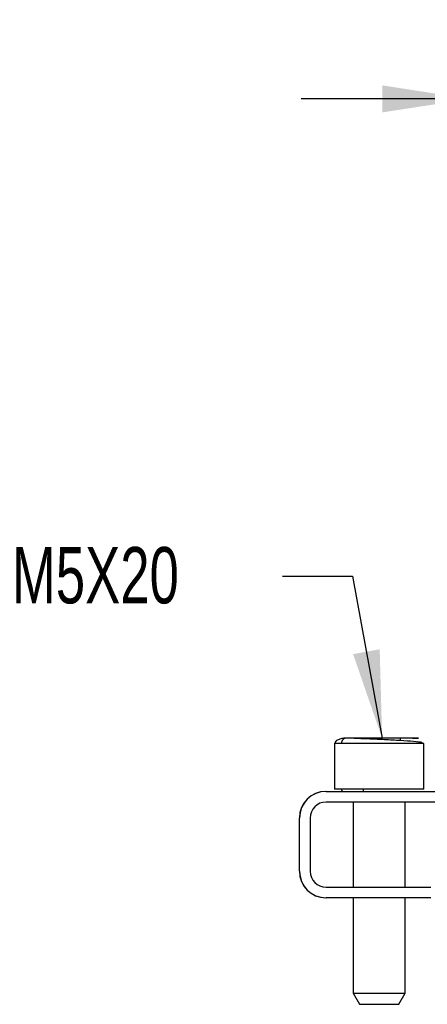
# Model space of a CAD drawing. Header units: millimetres. Extents: x 16 to 683, y 16 to 524.
# Tile 8 of 11: x 522 to 560, y 237 to 329. Entities that reach past the tile are written whole.
import ezdxf

# ---------------------------------------------------------------- set-up
doc = ezdxf.new("R2010")
doc.units = ezdxf.units.MM
doc.header["$LTSCALE"] = 2.5
doc.layers.add('DIMENSIONS', color=140, linetype='Continuous', lineweight=25)
doc.styles.add('SLDTEXTSTYLE0', font='TXT', dxfattribs={"width": 0.7})
doc.dimstyles.new('SLDDIMSTYLE2', dxfattribs={"dimtxt": 5.39502, "dimasz": 8.255, "dimexe": 0, "dimexo": 0.0625, "dimgap": 1.348755, "dimtad": 0, "dimtih": 1, "dimtoh": 1, "dimrnd": 1e-09, "dimzin": 4, "dimdsep": 46, "dimtxsty": 'SLDTEXTSTYLE0', "dimsah": 1, "dimcen": 0.09, "dimadec": 0, "dimazin": 1, "dimtfac": 1, "dimtmove": 0, "dimatfit": 0, "dimfxl": 0, "dimfrac": 2, "dimtolj": 1, "dimtzin": 12, "dimarcsym": 0})

# ---------------------------------------------------------------- blocks, each defined once
blk = doc.blocks.new('_D_9')
at = {"layer": 'DIMENSIONS'}
for p, q in [((564.301, 283.022), (564.301, 329.542)), ((597.317, 283.022), (597.317, 329.542)), ((564.301, 321.604), (548.426, 321.604)), ((573.11, 321.604), (571.298, 321.604)), ((571.298, 321.604), (571.298, 313.03)), ((589.142, 321.604), (590.954, 321.604)), ((590.954, 321.604), (590.954, 313.03)), ((597.317, 321.604), (613.192, 321.604)), ((571.298, 313.03), (573.11, 313.03)), ((590.954, 313.03), (589.142, 313.03))]:
    blk.add_line(p, q, dxfattribs=at)
for points in [[(564.301, 321.604), (556.046, 322.874), (556.046, 320.334)], [(597.317, 321.604), (605.572, 320.334), (605.572, 322.874)]]:
    blk.add_solid(points, dxfattribs=at)
at = {"layer": 'DIMENSIONS', "char_height": 5.2917, "attachment_point": 1, "style": 'SLDTEXTSTYLE0'}
for s, insert in [('33.0', (573.11, 329.633)), ('1.30', (573.11, 319.851))]:
    blk.add_mtext(s, dxfattribs=dict(at, insert=insert))

msp = doc.modelspace()

# ---------------------------------------------------------------- linework, layer by layer
for p, q in [((551.622, 261.112), (551.562, 261.048)), ((551.562, 261.048), (551.562, 256.748)), ((551.573, 261.048), (551.562, 261.048)), ((551.571, 261.048), (551.571, 256.748)), ((552.225, 261.048), (551.571, 261.048)), ((559.971, 261.048), (552.225, 261.048)), ((557.77, 261.32), (557.77, 261.548)), ((559.726, 261.147), (559.38, 261.205)), ((559.971, 261.048), (559.79, 261.121)), ((559.971, 256.748), (559.971, 261.048)), ((550.771, 256.548), (561.569, 256.548)), ((551.571, 256.748), (551.562, 256.748)), ((552.225, 256.748), (551.571, 256.748)), ((552.578, 256.748), (552.225, 256.748)), ((559.971, 256.748), (552.578, 256.748)), ((561.569, 255.548), (550.771, 255.548)), ((553.312, 255.548), (553.312, 247.548)), ((553.321, 255.548), (553.321, 247.548)), ((558.221, 247.548), (558.221, 255.548)), ((548.262, 249.048), (548.262, 254.048)), ((548.271, 249.048), (548.271, 254.048)), ((549.271, 254.048), (549.271, 249.048)), ((550.771, 247.548), (560.619, 247.548)), ((560.619, 246.548), (550.771, 246.548)), ((553.312, 246.548), (553.312, 237.587)), ((553.321, 246.548), (553.321, 237.587)), ((558.221, 237.587), (558.221, 246.548)), ((553.312, 237.587), (553.912, 236.548)), ((553.312, 237.587), (553.321, 237.587)), ((553.321, 237.587), (553.921, 236.548)), ((553.321, 237.587), (553.702, 237.587)), ((553.702, 237.587), (558.221, 237.587)), ((557.621, 236.548), (558.221, 237.587)), ((553.912, 236.548), (553.921, 236.548)), ((553.921, 236.548), (557.621, 236.548))]:
    msp.add_line(p, q)
for centre, radius, start, end in [((550.762, 254.048), 2.5, 90, 180), ((550.771, 254.048), 2.5, 90, 180), ((550.771, 254.048), 1.5, 90, 180), ((550.762, 249.048), 2.5, 180, 270), ((550.771, 249.048), 2.5, 180, 270), ((550.771, 249.048), 1.5, 180, 270)]:
    msp.add_arc(centre, radius, start, end)
for points, knots in [([(552.647, 261.548), (552.516, 261.54), (552.233, 261.524), (551.88, 261.401), (551.634, 261.235), (551.603, 261.133), (551.589, 261.084)], [0, 0, 0, 0, 0.215491, 0.464942, 0.748222, 1, 1, 1, 1]), ([(552.647, 261.548), (552.597, 261.548), (552.543, 261.537), (552.439, 261.488), (552.389, 261.45), (552.307, 261.352), (552.275, 261.293), (552.234, 261.17), (552.225, 261.106), (552.225, 261.048)], [0, 0, 0, 0, 0.25, 0.25, 0.5, 0.5, 0.75, 0.75, 1, 1, 1, 1]), ([(559.79, 261.121), (559.778, 261.127), (559.693, 261.167), (559.031, 261.234), (557.822, 261.322), (556.32, 261.4), (554.915, 261.465), (553.823, 261.512), (553.073, 261.541), (552.779, 261.546), (552.647, 261.548)], [0, 0, 0, 0, 0.027061, 0.189375, 0.36007, 0.52654, 0.677508, 0.806784, 0.913491, 1, 1, 1, 1]), ([(558.895, 261.548), (559.06, 261.548), (559.215, 261.548), (559.435, 261.548), (559.498, 261.548), (559.44, 261.548), (559.395, 261.548), (559.242, 261.548), (559.133, 261.548), (558.847, 261.548), (558.67, 261.548), (558.253, 261.548), (558.014, 261.548), (557.493, 261.548), (557.212, 261.548), (556.635, 261.548), (556.339, 261.548), (555.76, 261.548), (555.477, 261.548), (554.943, 261.548), (554.692, 261.548), (554, 261.548), (553.623, 261.548), (553.03, 261.548), (552.812, 261.548), (552.647, 261.548)], [0, 0, 0, 0, 0.125, 0.125, 0.25, 0.25, 0.3125, 0.3125, 0.375, 0.375, 0.4375, 0.4375, 0.5, 0.5, 0.5625, 0.5625, 0.625, 0.625, 0.6875, 0.6875, 0.75, 0.75, 0.875, 0.875, 1, 1, 1, 1]), ([(552.225, 256.748), (552.225, 256.7), (552.241, 256.645), (552.307, 256.567), (552.354, 256.548), (552.393, 256.548)], [0, 0, 0, 0, 0.5, 0.5, 1, 1, 1, 1]), ([(554.246, 256.748), (554.246, 256.7), (554.253, 256.645), (554.282, 256.567), (554.302, 256.548), (554.319, 256.548)], [0, 0, 0, 0, 0.5, 0.5, 1, 1, 1, 1])]:
    msp.add_open_spline(points, degree=3, knots=knots)
at = {"layer": 'DIMENSIONS', "flags": 128}
msp.add_lwpolyline([(546.689, 276.782), (553.271, 276.782), (556.04, 261.548)], dxfattribs=at)
at = {"layer": 'DIMENSIONS'}
msp.add_solid([(556.04, 261.548), (555.813, 269.897), (553.314, 269.442)], dxfattribs=at)

# ---------------------------------------------------------------- texts
at = {"layer": 'DIMENSIONS', "insert": (521.237, 279.503), "char_height": 5.2917, "attachment_point": 1, "style": 'SLDTEXTSTYLE0'}
msp.add_mtext('M5X20', dxfattribs=at)

# ---------------------------------------------------------------- dimensions: what is measured, and where the dimension line sits
at = {"layer": 'DIMENSIONS'}
dim = msp.add_linear_dim(base=(564.301, 321.604), p1=(597.317, 279.847), p2=(564.301, 279.847), angle=0, dimstyle='SLDDIMSTYLE2', dxfattribs=at)
dim.commit()
dim.dimension.update_dxf_attribs({"geometry": '_D_9', "text_midpoint": (581.126, 321.604), "dimtype": 160})

doc.saveas('drawing.dxf')
